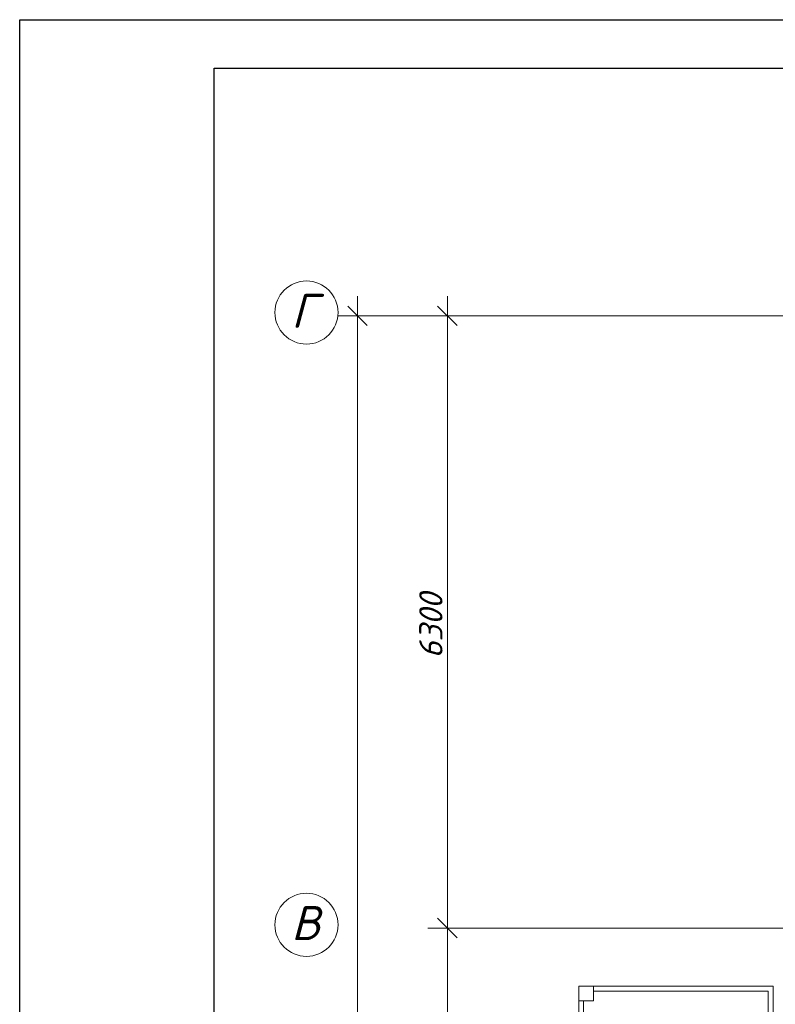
# Model space of a CAD drawing. Header units: millimetres. Extents: x 1114507 to 93926427, y 174473 to 817039.
# Tile 120 of 256: x 1730469 to 1738243, y 488516 to 498648. Entities that reach past the tile are written whole.
import ezdxf

# ---------------------------------------------------------------- set-up
doc = ezdxf.new("R2010")
doc.units = ezdxf.units.MM
doc.layers.add('kcd_tx', color=7, linetype='Continuous')
doc.layers.add('PLAN', color=250, linetype='Continuous', lineweight=25)
doc.layers.add('размеры', color=12, linetype='Continuous', lineweight=15)
doc.styles.get("Standard").update_dxf_attribs({"font": 'isocpeui.ttf'})

# ---------------------------------------------------------------- blocks, each defined once
blk = doc.blocks.new('blokqav3mak')
at = {"color": 0, "linetype": 'ByBlock', "lineweight": 0}
for p, q in [((1595239, 782325), (1595039, 782525)), ((1596164, 782325), (1595964, 782525)), ((1595964, 776225), (1596164, 776025)), ((1596164, 776025), (1595964, 776225))]:
    blk.add_line(p, q, dxfattribs=at)
at = {"lineweight": 0, "ltscale": 100}
for p, q in [((1597416, 775525, 0), (1597416, 769325, 0)), ((1599416, 775525), (1597416, 775525)), ((1599416, 775525), (1599416, 769325)), ((1599366, 775475), (1597566, 775475)), ((1599366, 775475), (1599366, 773525)), ((1597466, 775375, 0), (1597466, 769475, 0))]:
    blk.add_line(p, q, dxfattribs=at)
at = {"layer": 'kcd_tx', "color": 152, "lineweight": 0, "ltscale": 100}
for p, q in [((1595139, 766625), (1595139, 782625)), ((1596064, 782625), (1596064, 775925)), ((1599566, 782425), (1594939, 782425)), ((1599566, 782425), (1595864, 782425)), ((1596064, 776325), (1596064, 772925)), ((1599566, 776125), (1595864, 776125)), ((1599566, 776125), (1595864, 776125))]:
    blk.add_line(p, q, dxfattribs=at)
at = {"layer": 'PLAN', "color": 158, "lineweight": 0}
for centre in [(1594614, 782458), (1594614, 776158)]:
    blk.add_circle(centre, 325, dxfattribs=at)
at = {"layer": 'размеры', "lineweight": 0, "ltscale": 5}
for p, q in [((1597566, 775525), (1597416, 775525)), ((1597416, 775525), (1597416, 775375)), ((1597566, 775375), (1597566, 775525)), ((1597416, 775375), (1597566, 775375))]:
    blk.add_line(p, q, dxfattribs=at)
at = {"layer": 'kcd_tx', "color": 152, "lineweight": 0}
blk.add_text('6300', height=240, rotation=90, dxfattribs=at).set_placement((1596014, 778899))
at = {"layer": 'PLAN', "lineweight": 0}
for s, p in [('Г', (1594457, 782301)), ('B', (1594458, 776001))]:
    blk.add_text(s, height=350, dxfattribs=at).set_placement(p)

msp = doc.modelspace()

# ---------------------------------------------------------------- linework, layer by layer
at = {"color": 5, "elevation": 0}
msp.add_lwpolyline([(1730468.7, 498647.8), (1783326.7, 498647.8), (1783326.7, 468947.8), (1730468.7, 468947.8)], close=True, dxfattribs=at)
at = {"color": 5, "lineweight": 30, "elevation": 0}
msp.add_lwpolyline([(1732468.7, 498147.8), (1782826.7, 498147.8), (1782826.7, 469447.8), (1732468.7, 469447.8)], close=True, dxfattribs=at)
at = {"layer": 'Defpoints', "color": 3, "linetype": 'ByBlock', "elevation": 0}
msp.add_lwpolyline([(1730468.7, 498647.8), (1772468.7, 498647.8), (1772468.7, 468947.8), (1730468.7, 468947.8)], close=True, dxfattribs=at)

# ---------------------------------------------------------------- block references
at = {"color": 0}
msp.add_blockref('blokqav3mak', (138804.9, -286823.9), dxfattribs=at)

doc.saveas('drawing.dxf')
